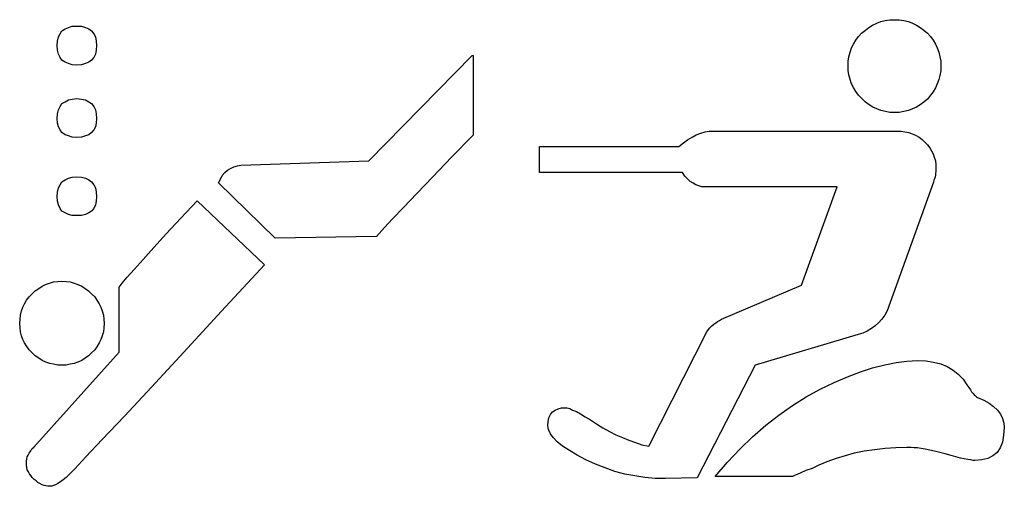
# Model space of a CAD drawing. Extents: x 0.1 to 23.8, y -0.4 to 2.2.
# Tile 5 of 5: x 18.8 to 23.8, y -0.4 to 2. Entities that reach past the tile are written whole.
import ezdxf

# ---------------------------------------------------------------- set-up
doc = ezdxf.new("R2010")
doc.units = 0

msp = doc.modelspace()

# ---------------------------------------------------------------- linework, layer by layer
at = {"color": 0}
for p, q in [((23.16602, 1.966797, 0.5), (23.1875, 1.976563, 0.5)), ((23.1875, 1.976563, 0.5), (23.20898, 1.984375, 0.5)), ((23.20898, 1.984375, 0.5), (23.23047, 1.990234, 0.5)), ((23.23047, 1.990234, 0.5), (23.25391, 1.994141, 0.5)), ((23.25391, 1.994141, 0.5), (23.2793, 1.994141, 0.5)), ((23.2793, 1.994141, 0.5), (23.30273, 1.994141, 0.5)), ((23.30273, 1.994141, 0.5), (23.32617, 1.990234, 0.5)), ((23.32617, 1.990234, 0.5), (23.34961, 1.984375, 0.5)), ((23.34961, 1.984375, 0.5), (23.37109, 1.976563, 0.5)), ((23.37109, 1.976563, 0.5), (23.39063, 1.966797, 0.5)), ((18.99023, 1.90625, 0.5), (18.99805, 1.921875, 0.5)), ((18.99805, 1.921875, 0.5), (19.00781, 1.9375, 0.5)), ((19.00781, 1.9375, 0.5), (19.02344, 1.947266, 0.5)), ((19.02344, 1.947266, 0.5), (19.04102, 1.955078, 0.5)), ((19.04102, 1.955078, 0.5), (19.06055, 1.960938, 0.5)), ((19.06055, 1.960938, 0.5), (19.08398, 1.960938, 0.5)), ((19.08398, 1.960938, 0.5), (19.10742, 1.960938, 0.5)), ((19.10742, 1.960938, 0.5), (19.12891, 1.955078, 0.5)), ((19.12891, 1.955078, 0.5), (19.14648, 1.947266, 0.5)), ((19.14648, 1.947266, 0.5), (19.16016, 1.9375, 0.5)), ((19.16016, 1.9375, 0.5), (19.17188, 1.921875, 0.5)), ((19.17188, 1.921875, 0.5), (19.17969, 1.90625, 0.5)), ((23.09375, 1.908203, 0.5), (23.10938, 1.925781, 0.5)), ((23.10938, 1.925781, 0.5), (23.12891, 1.941406, 0.5)), ((23.12891, 1.941406, 0.5), (23.14648, 1.955078, 0.5)), ((23.14648, 1.955078, 0.5), (23.16602, 1.966797, 0.5)), ((23.39063, 1.966797, 0.5), (23.41016, 1.955078, 0.5)), ((23.41016, 1.955078, 0.5), (23.42969, 1.941406, 0.5)), ((23.42969, 1.941406, 0.5), (23.44727, 1.925781, 0.5)), ((23.44727, 1.925781, 0.5), (23.46289, 1.908203, 0.5)), ((18.98242, 1.861328, 0.5), (18.98438, 1.884766, 0.5)), ((18.98438, 1.884766, 0.5), (18.99023, 1.90625, 0.5)), ((19.17969, 1.90625, 0.5), (19.18359, 1.884766, 0.5)), ((19.18359, 1.884766, 0.5), (19.18555, 1.861328, 0.5)), ((23.05859, 1.849609, 0.5), (23.06836, 1.869141, 0.5)), ((23.06836, 1.869141, 0.5), (23.08008, 1.888672, 0.5)), ((23.08008, 1.888672, 0.5), (23.09375, 1.908203, 0.5)), ((23.46289, 1.908203, 0.5), (23.47656, 1.888672, 0.5)), ((23.47656, 1.888672, 0.5), (23.48828, 1.869141, 0.5)), ((23.48828, 1.869141, 0.5), (23.49805, 1.849609, 0.5)), ((18.98438, 1.837891, 0.5), (18.98242, 1.861328, 0.5)), ((18.99023, 1.818359, 0.5), (18.98438, 1.837891, 0.5)), ((18.99805, 1.800781, 0.5), (18.99023, 1.818359, 0.5)), ((19.17969, 1.818359, 0.5), (19.17188, 1.800781, 0.5)), ((19.18359, 1.837891, 0.5), (19.17969, 1.818359, 0.5)), ((19.18555, 1.861328, 0.5), (19.18359, 1.837891, 0.5)), ((23.04492, 1.804688, 0.5), (23.05078, 1.828125, 0.5)), ((23.05078, 1.828125, 0.5), (23.05859, 1.849609, 0.5)), ((23.49805, 1.849609, 0.5), (23.50586, 1.828125, 0.5)), ((23.50586, 1.828125, 0.5), (23.51172, 1.804688, 0.5)), ((19.00781, 1.787109, 0.5), (18.99805, 1.800781, 0.5)), ((19.02344, 1.777344, 0.5), (19.00781, 1.787109, 0.5)), ((19.04102, 1.769531, 0.5), (19.02344, 1.777344, 0.5)), ((19.06055, 1.763672, 0.5), (19.04102, 1.769531, 0.5)), ((19.12891, 1.769531, 0.5), (19.10742, 1.763672, 0.5)), ((19.14648, 1.777344, 0.5), (19.12891, 1.769531, 0.5)), ((19.16016, 1.787109, 0.5), (19.14648, 1.777344, 0.5)), ((19.17188, 1.800781, 0.5), (19.16016, 1.787109, 0.5)), ((20.58203, 1.271484, 0.5), (21.11133, 1.810547, 0.5)), ((21.11133, 1.810547, 0.5), (21.11719, 1.810547, 0.5)), ((21.11719, 1.810547, 0.5), (21.11719, 1.402344, 0.5)), ((23.04102, 1.78125, 0.5), (23.04492, 1.804688, 0.5)), ((23.04102, 1.757813, 0.5), (23.04102, 1.78125, 0.5)), ((23.51172, 1.804688, 0.5), (23.51563, 1.78125, 0.5)), ((23.51563, 1.78125, 0.5), (23.51563, 1.757813, 0.5)), ((19.08398, 1.761719, 0.5), (19.06055, 1.763672, 0.5)), ((19.10742, 1.763672, 0.5), (19.08398, 1.761719, 0.5)), ((23.04102, 1.734375, 0.5), (23.04102, 1.757813, 0.5)), ((23.04492, 1.710938, 0.5), (23.04102, 1.734375, 0.5)), ((23.51563, 1.732422, 0.5), (23.51172, 1.708984, 0.5)), ((23.51563, 1.757813, 0.5), (23.51563, 1.732422, 0.5)), ((23.05078, 1.6875, 0.5), (23.04492, 1.710938, 0.5)), ((23.05859, 1.666016, 0.5), (23.05078, 1.6875, 0.5)), ((23.50586, 1.6875, 0.5), (23.49805, 1.666016, 0.5)), ((23.51172, 1.708984, 0.5), (23.50586, 1.6875, 0.5)), ((23.06836, 1.646484, 0.5), (23.05859, 1.666016, 0.5)), ((23.08008, 1.626953, 0.5), (23.06836, 1.646484, 0.5)), ((23.09375, 1.607422, 0.5), (23.08008, 1.626953, 0.5)), ((23.47656, 1.625, 0.5), (23.46289, 1.607422, 0.5)), ((23.48828, 1.644531, 0.5), (23.47656, 1.625, 0.5)), ((23.49805, 1.666016, 0.5), (23.48828, 1.644531, 0.5)), ((19.00781, 1.564453, 0.5), (19.02344, 1.574219, 0.5)), ((19.02344, 1.574219, 0.5), (19.04102, 1.583984, 0.5)), ((19.04102, 1.583984, 0.5), (19.06055, 1.587891, 0.5)), ((19.06055, 1.587891, 0.5), (19.08398, 1.589844, 0.5)), ((19.08398, 1.589844, 0.5), (19.10742, 1.587891, 0.5)), ((19.10742, 1.587891, 0.5), (19.12891, 1.583984, 0.5)), ((19.12891, 1.583984, 0.5), (19.14648, 1.574219, 0.5)), ((19.14648, 1.574219, 0.5), (19.16016, 1.564453, 0.5)), ((23.11133, 1.589844, 0.5), (23.09375, 1.607422, 0.5)), ((23.12891, 1.572266, 0.5), (23.11133, 1.589844, 0.5)), ((23.14844, 1.558594, 0.5), (23.12891, 1.572266, 0.5)), ((23.42969, 1.572266, 0.5), (23.41016, 1.558594, 0.5)), ((23.44727, 1.587891, 0.5), (23.42969, 1.572266, 0.5)), ((23.46289, 1.607422, 0.5), (23.44727, 1.587891, 0.5)), ((18.98438, 1.511719, 0.5), (18.99023, 1.533203, 0.5)), ((18.99023, 1.533203, 0.5), (18.99805, 1.548828, 0.5)), ((18.99805, 1.548828, 0.5), (19.00781, 1.564453, 0.5)), ((19.16016, 1.564453, 0.5), (19.17188, 1.548828, 0.5)), ((19.17188, 1.548828, 0.5), (19.17969, 1.533203, 0.5)), ((19.17969, 1.533203, 0.5), (19.18359, 1.511719, 0.5)), ((23.16797, 1.546875, 0.5), (23.14844, 1.558594, 0.5)), ((23.1875, 1.537109, 0.5), (23.16797, 1.546875, 0.5)), ((23.20898, 1.529297, 0.5), (23.1875, 1.537109, 0.5)), ((23.23242, 1.523438, 0.5), (23.20898, 1.529297, 0.5)), ((23.25391, 1.519531, 0.5), (23.23242, 1.523438, 0.5)), ((23.2793, 1.519531, 0.5), (23.25391, 1.519531, 0.5)), ((23.30273, 1.519531, 0.5), (23.2793, 1.519531, 0.5)), ((23.32617, 1.523438, 0.5), (23.30273, 1.519531, 0.5)), ((23.34961, 1.529297, 0.5), (23.32617, 1.523438, 0.5)), ((23.37109, 1.537109, 0.5), (23.34961, 1.529297, 0.5)), ((23.39063, 1.546875, 0.5), (23.37109, 1.537109, 0.5)), ((23.41016, 1.558594, 0.5), (23.39063, 1.546875, 0.5)), ((18.98242, 1.488281, 0.5), (18.98438, 1.511719, 0.5)), ((18.98438, 1.464844, 0.5), (18.98242, 1.488281, 0.5)), ((18.99023, 1.445313, 0.5), (18.98438, 1.464844, 0.5)), ((19.18359, 1.464844, 0.5), (19.17969, 1.445313, 0.5)), ((19.18359, 1.511719, 0.5), (19.18555, 1.488281, 0.5)), ((19.18555, 1.488281, 0.5), (19.18359, 1.464844, 0.5)), ((18.99805, 1.429688, 0.5), (18.99023, 1.445313, 0.5)), ((19.00781, 1.416016, 0.5), (18.99805, 1.429688, 0.5)), ((19.02344, 1.404297, 0.5), (19.00781, 1.416016, 0.5)), ((19.16016, 1.416016, 0.5), (19.14648, 1.404297, 0.5)), ((19.17188, 1.429688, 0.5), (19.16016, 1.416016, 0.5)), ((19.17969, 1.445313, 0.5), (19.17188, 1.429688, 0.5)), ((22.28516, 1.412109, 0.5), (22.30664, 1.419922, 0.5)), ((22.30664, 1.419922, 0.5), (22.32813, 1.423828, 0.5)), ((22.32813, 1.423828, 0.5), (22.35156, 1.423828, 0.5)), ((22.35156, 1.423828, 0.5), (23.29102, 1.423828, 0.5)), ((23.29102, 1.423828, 0.5), (23.3125, 1.423828, 0.5)), ((23.3125, 1.423828, 0.5), (23.33203, 1.419922, 0.5)), ((23.33203, 1.419922, 0.5), (23.35156, 1.416016, 0.5)), ((23.35156, 1.416016, 0.5), (23.36914, 1.410156, 0.5)), ((19.04102, 1.398438, 0.5), (19.02344, 1.404297, 0.5)), ((19.06055, 1.392578, 0.5), (19.04102, 1.398438, 0.5)), ((19.08398, 1.390625, 0.5), (19.06055, 1.392578, 0.5)), ((19.10742, 1.392578, 0.5), (19.08398, 1.390625, 0.5)), ((19.12891, 1.398438, 0.5), (19.10742, 1.392578, 0.5)), ((19.14648, 1.404297, 0.5), (19.12891, 1.398438, 0.5)), ((21.11719, 1.402344, 0.5), (21.00586, 1.289063, 0.5)), ((22.19531, 1.363281, 0.5), (22.2168, 1.378906, 0.5)), ((22.2168, 1.378906, 0.5), (22.24023, 1.392578, 0.5)), ((22.24023, 1.392578, 0.5), (22.26172, 1.404297, 0.5)), ((22.26172, 1.404297, 0.5), (22.28516, 1.412109, 0.5)), ((23.36914, 1.410156, 0.5), (23.38672, 1.402344, 0.5)), ((23.38672, 1.402344, 0.5), (23.4043, 1.392578, 0.5)), ((23.4043, 1.392578, 0.5), (23.41992, 1.380859, 0.5)), ((23.41992, 1.380859, 0.5), (23.43359, 1.367188, 0.5)), ((23.43359, 1.367188, 0.5), (23.44727, 1.353516, 0.5)), ((21.45703, 1.210938, 0.5), (21.45703, 1.34375, 0.5)), ((21.45703, 1.34375, 0.5), (22.17188, 1.34375, 0.5)), ((22.17188, 1.34375, 0.5), (22.19531, 1.363281, 0.5)), ((23.44727, 1.353516, 0.5), (23.45898, 1.337891, 0.5)), ((23.45898, 1.337891, 0.5), (23.46875, 1.322266, 0.5)), ((23.46875, 1.322266, 0.5), (23.47656, 1.306641, 0.5)), ((19.92578, 1.248047, 0.5), (20.58203, 1.271484, 0.5)), ((21.00586, 1.289063, 0.5), (20.91016, 1.189453, 0.5)), ((23.47656, 1.306641, 0.5), (23.48242, 1.289063, 0.5)), ((23.48242, 1.289063, 0.5), (23.48828, 1.271484, 0.5)), ((23.48828, 1.271484, 0.5), (23.49023, 1.251953, 0.5)), ((19.84375, 1.210938, 0.5), (19.85742, 1.222656, 0.5)), ((19.85742, 1.222656, 0.5), (19.87305, 1.232422, 0.5)), ((19.87305, 1.232422, 0.5), (19.88867, 1.240234, 0.5)), ((19.88867, 1.240234, 0.5), (19.9082, 1.246094, 0.5)), ((19.9082, 1.246094, 0.5), (19.92578, 1.248047, 0.5)), ((23.49023, 1.214844, 0.5), (23.48828, 1.207031, 0.5)), ((23.49023, 1.251953, 0.5), (23.49023, 1.232422, 0.5)), ((23.49023, 1.232422, 0.5), (23.49023, 1.224609, 0.5)), ((23.49023, 1.224609, 0.5), (23.49023, 1.214844, 0.5)), ((18.99805, 1.148438, 0.5), (19.00781, 1.164063, 0.5)), ((19.00781, 1.164063, 0.5), (19.02344, 1.173828, 0.5)), ((19.02344, 1.173828, 0.5), (19.04102, 1.181641, 0.5)), ((19.04102, 1.181641, 0.5), (19.06055, 1.1875, 0.5)), ((19.06055, 1.1875, 0.5), (19.08398, 1.189453, 0.5)), ((19.08398, 1.189453, 0.5), (19.10742, 1.1875, 0.5)), ((19.10742, 1.1875, 0.5), (19.12891, 1.181641, 0.5)), ((19.12891, 1.181641, 0.5), (19.14648, 1.173828, 0.5)), ((19.14648, 1.173828, 0.5), (19.16016, 1.164063, 0.5)), ((19.16016, 1.164063, 0.5), (19.17188, 1.148438, 0.5)), ((19.81055, 1.158203, 0.5), (19.82031, 1.177734, 0.5)), ((19.82031, 1.177734, 0.5), (19.83008, 1.195313, 0.5)), ((19.83008, 1.195313, 0.5), (19.84375, 1.210938, 0.5)), ((20.91016, 1.189453, 0.5), (20.82813, 1.103516, 0.5)), ((22.19141, 1.210938, 0.5), (21.45703, 1.210938, 0.5)), ((22.20313, 1.193359, 0.5), (22.19141, 1.210938, 0.5)), ((22.2168, 1.179688, 0.5), (22.20313, 1.193359, 0.5)), ((22.23047, 1.166016, 0.5), (22.2168, 1.179688, 0.5)), ((22.24609, 1.15625, 0.5), (22.23047, 1.166016, 0.5)), ((23.47852, 1.162109, 0.5), (23.24023, 0.501953, 0.5)), ((23.48047, 1.171875, 0.5), (23.47852, 1.162109, 0.5)), ((23.48438, 1.179688, 0.5), (23.48047, 1.171875, 0.5)), ((23.48633, 1.189453, 0.5), (23.48438, 1.179688, 0.5)), ((23.48828, 1.197266, 0.5), (23.48633, 1.189453, 0.5)), ((23.48828, 1.207031, 0.5), (23.48828, 1.197266, 0.5)), ((18.98242, 1.087891, 0.5), (18.98438, 1.111328, 0.5)), ((18.98438, 1.111328, 0.5), (18.99023, 1.132813, 0.5)), ((18.99023, 1.132813, 0.5), (18.99805, 1.148438, 0.5)), ((19.17188, 1.148438, 0.5), (19.17969, 1.132813, 0.5)), ((19.17969, 1.132813, 0.5), (19.18359, 1.111328, 0.5)), ((19.18359, 1.111328, 0.5), (19.18555, 1.087891, 0.5)), ((20.10156, 0.875, 0.5), (19.81055, 1.158203, 0.5)), ((22.25977, 1.148438, 0.5), (22.24609, 1.15625, 0.5)), ((22.27539, 1.142578, 0.5), (22.25977, 1.148438, 0.5)), ((22.29102, 1.138672, 0.5), (22.27539, 1.142578, 0.5)), ((22.30859, 1.138672, 0.5), (22.29102, 1.138672, 0.5)), ((22.98438, 1.138672, 0.5), (22.30859, 1.138672, 0.5)), ((22.80078, 0.634766, 0.5), (22.98438, 1.138672, 0.5)), ((18.98438, 1.064453, 0.5), (18.98242, 1.087891, 0.5)), ((18.99023, 1.044922, 0.5), (18.98438, 1.064453, 0.5)), ((19.18359, 1.064453, 0.5), (19.17969, 1.044922, 0.5)), ((19.18555, 1.087891, 0.5), (19.18359, 1.064453, 0.5)), ((19.61719, 0.976563, 0.5), (19.70117, 1.066406, 0.5)), ((19.70117, 1.066406, 0.5), (20.04688, 0.738281, 0.5)), ((20.82813, 1.103516, 0.5), (20.75977, 1.03125, 0.5)), ((18.99805, 1.027344, 0.5), (18.99023, 1.044922, 0.5)), ((19.00781, 1.013672, 0.5), (18.99805, 1.027344, 0.5)), ((19.02344, 1.003906, 0.5), (19.00781, 1.013672, 0.5)), ((19.16016, 1.013672, 0.5), (19.14648, 1.003906, 0.5)), ((19.17188, 1.027344, 0.5), (19.16016, 1.013672, 0.5)), ((19.17969, 1.044922, 0.5), (19.17188, 1.027344, 0.5)), ((20.75977, 1.03125, 0.5), (20.70313, 0.974609, 0.5)), ((19.04102, 0.996094, 0.5), (19.02344, 1.003906, 0.5)), ((19.06055, 0.990234, 0.5), (19.04102, 0.996094, 0.5)), ((19.08398, 0.990234, 0.5), (19.06055, 0.990234, 0.5)), ((19.10742, 0.990234, 0.5), (19.08398, 0.990234, 0.5)), ((19.12891, 0.996094, 0.5), (19.10742, 0.990234, 0.5)), ((19.14648, 1.003906, 0.5), (19.12891, 0.996094, 0.5)), ((19.54297, 0.896484, 0.5), (19.61719, 0.976563, 0.5)), ((20.70313, 0.974609, 0.5), (20.66211, 0.929688, 0.5)), ((20.66211, 0.929688, 0.5), (20.63477, 0.898438, 0.5)), ((19.47852, 0.826172, 0.5), (19.54297, 0.896484, 0.5)), ((20.62109, 0.882813, 0.5), (20.10156, 0.875, 0.5)), ((20.63477, 0.898438, 0.5), (20.62109, 0.882813, 0.5)), ((19.42383, 0.765625, 0.5), (19.47852, 0.826172, 0.5)), ((19.37891, 0.714844, 0.5), (19.42383, 0.765625, 0.5)), ((19.3418, 0.675781, 0.5), (19.37891, 0.714844, 0.5)), ((20.04688, 0.738281, 0.5), (19.82617, 0.5, 0.5)), ((19.31641, 0.644531, 0.5), (19.3418, 0.675781, 0.5)), ((18.87109, 0.605469, 0.5), (18.88867, 0.617188, 0.5)), ((18.88867, 0.617188, 0.5), (18.90625, 0.628906, 0.5)), ((18.90625, 0.628906, 0.5), (18.92383, 0.636719, 0.5)), ((18.92383, 0.636719, 0.5), (18.94336, 0.644531, 0.5)), ((18.94336, 0.644531, 0.5), (18.96484, 0.650391, 0.5)), ((18.96484, 0.650391, 0.5), (18.98633, 0.652344, 0.5)), ((18.98633, 0.652344, 0.5), (19.00781, 0.654297, 0.5)), ((19.00781, 0.654297, 0.5), (19.0293, 0.652344, 0.5)), ((19.0293, 0.652344, 0.5), (19.05078, 0.650391, 0.5)), ((19.05078, 0.650391, 0.5), (19.07031, 0.644531, 0.5)), ((19.07031, 0.644531, 0.5), (19.08984, 0.636719, 0.5)), ((19.08984, 0.636719, 0.5), (19.10938, 0.628906, 0.5)), ((19.10938, 0.628906, 0.5), (19.12695, 0.617188, 0.5)), ((19.12695, 0.617188, 0.5), (19.14453, 0.605469, 0.5)), ((19.30078, 0.623047, 0.5), (19.31641, 0.644531, 0.5)), ((19.30078, 0.291016, 0.5), (19.30078, 0.623047, 0.5)), ((22.39063, 0.458984, 0.5), (22.80078, 0.634766, 0.5)), ((18.81641, 0.539063, 0.5), (18.82617, 0.556641, 0.5)), ((18.82617, 0.556641, 0.5), (18.83984, 0.574219, 0.5)), ((18.83984, 0.574219, 0.5), (18.85547, 0.589844, 0.5)), ((18.85547, 0.589844, 0.5), (18.87109, 0.605469, 0.5)), ((19.14453, 0.605469, 0.5), (19.16016, 0.589844, 0.5)), ((19.16016, 0.589844, 0.5), (19.17578, 0.574219, 0.5)), ((19.17578, 0.574219, 0.5), (19.1875, 0.556641, 0.5)), ((19.1875, 0.556641, 0.5), (19.19922, 0.539063, 0.5)), ((18.80078, 0.501953, 0.5), (18.80664, 0.521484, 0.5)), ((18.80664, 0.521484, 0.5), (18.81641, 0.539063, 0.5)), ((19.19922, 0.539063, 0.5), (19.20703, 0.521484, 0.5)), ((19.20703, 0.521484, 0.5), (19.21484, 0.501953, 0.5)), ((18.79102, 0.4375, 0.5), (18.79297, 0.458984, 0.5)), ((18.79297, 0.458984, 0.5), (18.79492, 0.480469, 0.5)), ((18.79492, 0.480469, 0.5), (18.80078, 0.501953, 0.5)), ((19.21484, 0.501953, 0.5), (19.2207, 0.480469, 0.5)), ((19.2207, 0.480469, 0.5), (19.22266, 0.458984, 0.5)), ((19.22266, 0.458984, 0.5), (19.22461, 0.4375, 0.5)), ((19.82617, 0.5, 0.5), (19.63281, 0.291016, 0.5)), ((22.38086, 0.453125, 0.5), (22.39063, 0.458984, 0.5)), ((23.21289, 0.458984, 0.5), (23.19727, 0.441406, 0.5)), ((23.22852, 0.480469, 0.5), (23.21289, 0.458984, 0.5)), ((23.24023, 0.501953, 0.5), (23.22852, 0.480469, 0.5)), ((18.79297, 0.416016, 0.5), (18.79102, 0.4375, 0.5)), ((18.79492, 0.394531, 0.5), (18.79297, 0.416016, 0.5)), ((19.22266, 0.416016, 0.5), (19.2207, 0.394531, 0.5)), ((19.22461, 0.4375, 0.5), (19.22266, 0.416016, 0.5)), ((22.31641, 0.394531, 0.5), (22.32422, 0.40625, 0.5)), ((22.32422, 0.40625, 0.5), (22.33203, 0.416016, 0.5)), ((22.33203, 0.416016, 0.5), (22.3418, 0.425781, 0.5)), ((22.3418, 0.425781, 0.5), (22.35156, 0.433594, 0.5)), ((22.35156, 0.433594, 0.5), (22.36133, 0.441406, 0.5)), ((22.36133, 0.441406, 0.5), (22.37109, 0.447266, 0.5)), ((22.37109, 0.447266, 0.5), (22.38086, 0.453125, 0.5)), ((23.16016, 0.412109, 0.5), (23.13867, 0.398438, 0.5)), ((23.17969, 0.425781, 0.5), (23.16016, 0.412109, 0.5)), ((23.19727, 0.441406, 0.5), (23.17969, 0.425781, 0.5)), ((18.80078, 0.375, 0.5), (18.79492, 0.394531, 0.5)), ((18.80664, 0.355469, 0.5), (18.80078, 0.375, 0.5)), ((18.81641, 0.337891, 0.5), (18.80664, 0.355469, 0.5)), ((19.20703, 0.355469, 0.5), (19.19922, 0.337891, 0.5)), ((19.21484, 0.375, 0.5), (19.20703, 0.355469, 0.5)), ((19.2207, 0.394531, 0.5), (19.21484, 0.375, 0.5)), ((22.01758, -0.191406, 0.5), (22.31641, 0.394531, 0.5)), ((23.0918, 0.380859, 0.5), (22.56445, 0.224609, 0.5)), ((23.11523, 0.388672, 0.5), (23.0918, 0.380859, 0.5)), ((23.13867, 0.398438, 0.5), (23.11523, 0.388672, 0.5)), ((18.82813, 0.320313, 0.5), (18.81641, 0.337891, 0.5)), ((18.83984, 0.302734, 0.5), (18.82813, 0.320313, 0.5)), ((19.1875, 0.318359, 0.5), (19.17578, 0.302734, 0.5)), ((19.19922, 0.337891, 0.5), (19.1875, 0.318359, 0.5)), ((18.85547, 0.287109, 0.5), (18.83984, 0.302734, 0.5)), ((18.87109, 0.271484, 0.5), (18.85547, 0.287109, 0.5)), ((18.86328, -0.195313, 0.5), (19.30078, 0.291016, 0.5)), ((18.88867, 0.259766, 0.5), (18.87109, 0.271484, 0.5)), ((18.90625, 0.248047, 0.5), (18.88867, 0.259766, 0.5)), ((19.12695, 0.259766, 0.5), (19.10938, 0.248047, 0.5)), ((19.14453, 0.271484, 0.5), (19.12695, 0.259766, 0.5)), ((19.16016, 0.287109, 0.5), (19.14453, 0.271484, 0.5)), ((19.17578, 0.302734, 0.5), (19.16016, 0.287109, 0.5)), ((19.63281, 0.291016, 0.5), (19.4668, 0.111328, 0.5)), ((18.92578, 0.240234, 0.5), (18.90625, 0.248047, 0.5)), ((18.94531, 0.232422, 0.5), (18.92578, 0.240234, 0.5)), ((18.96484, 0.228516, 0.5), (18.94531, 0.232422, 0.5)), ((18.98633, 0.224609, 0.5), (18.96484, 0.228516, 0.5)), ((19.00781, 0.224609, 0.5), (18.98633, 0.224609, 0.5)), ((19.0293, 0.224609, 0.5), (19.00781, 0.224609, 0.5)), ((19.05078, 0.228516, 0.5), (19.0293, 0.224609, 0.5)), ((19.07031, 0.232422, 0.5), (19.05078, 0.228516, 0.5)), ((19.08984, 0.240234, 0.5), (19.07031, 0.232422, 0.5)), ((19.10938, 0.248047, 0.5), (19.08984, 0.240234, 0.5)), ((22.56445, 0.224609, 0.5), (22.26563, -0.353516, 0.5)), ((23.10352, 0.189453, 0.5), (23.16602, 0.210938, 0.5)), ((23.16602, 0.210938, 0.5), (23.22852, 0.226563, 0.5)), ((23.22852, 0.226563, 0.5), (23.28711, 0.238281, 0.5)), ((23.28711, 0.238281, 0.5), (23.3418, 0.244141, 0.5)), ((23.3418, 0.244141, 0.5), (23.39648, 0.248047, 0.5)), ((23.39648, 0.248047, 0.5), (23.43945, 0.246094, 0.5)), ((23.43945, 0.246094, 0.5), (23.47852, 0.240234, 0.5)), ((23.47852, 0.240234, 0.5), (23.51563, 0.230469, 0.5)), ((23.51563, 0.230469, 0.5), (23.54883, 0.216797, 0.5)), ((23.54883, 0.216797, 0.5), (23.58008, 0.199219, 0.5)), ((22.96875, 0.134766, 0.5), (23.03711, 0.164063, 0.5)), ((23.03711, 0.164063, 0.5), (23.10352, 0.189453, 0.5)), ((23.58008, 0.199219, 0.5), (23.60547, 0.177734, 0.5)), ((23.60547, 0.177734, 0.5), (23.63086, 0.152344, 0.5)), ((23.63086, 0.152344, 0.5), (23.65039, 0.123047, 0.5)), ((19.4668, 0.111328, 0.5), (19.32813, -0.037109, 0.5)), ((22.82617, 0.0625, 0.5), (22.89648, 0.101563, 0.5)), ((22.89648, 0.101563, 0.5), (22.96875, 0.134766, 0.5)), ((23.65039, 0.123047, 0.5), (23.66016, 0.109375, 0.5)), ((23.66016, 0.109375, 0.5), (23.66797, 0.097656, 0.5)), ((22.75586, 0.017578, 0.5), (22.82617, 0.0625, 0.5)), ((23.66797, 0.097656, 0.5), (23.67383, 0.087891, 0.5)), ((23.67383, 0.087891, 0.5), (23.68164, 0.078125, 0.5)), ((23.68164, 0.078125, 0.5), (23.6875, 0.072266, 0.5)), ((23.6875, 0.072266, 0.5), (23.69336, 0.066406, 0.5)), ((23.69336, 0.066406, 0.5), (23.69922, 0.0625, 0.5)), ((23.69922, 0.0625, 0.5), (23.70508, 0.058594, 0.5)), ((23.70508, 0.058594, 0.5), (23.73633, 0.044922, 0.5)), ((21.53711, -0.005859, 0.5), (21.55273, 0, 0.5)), ((21.55273, 0, 0.5), (21.57031, 0.005859, 0.5)), ((21.57031, 0.005859, 0.5), (21.5918, 0.005859, 0.5)), ((21.5918, 0.005859, 0.5), (21.59961, 0.005859, 0.5)), ((21.59961, 0.005859, 0.5), (21.61328, 0.001953, 0.5)), ((21.61328, 0.001953, 0.5), (21.62695, -0.005859, 0.5)), ((22.68555, -0.03125, 0.5), (22.75586, 0.017578, 0.5)), ((23.73633, 0.044922, 0.5), (23.76367, 0.029297, 0.5)), ((23.76367, 0.029297, 0.5), (23.78711, 0.011719, 0.5)), ((23.78711, 0.011719, 0.5), (23.80664, -0.005859, 0.5)), ((19.32813, -0.037109, 0.5), (19.21484, -0.15625, 0.5)), ((21.50195, -0.064453, 0.5), (21.50586, -0.044922, 0.5)), ((21.50586, -0.044922, 0.5), (21.51367, -0.029297, 0.5)), ((21.51367, -0.029297, 0.5), (21.52344, -0.015625, 0.5)), ((21.52344, -0.015625, 0.5), (21.53711, -0.005859, 0.5)), ((21.62695, -0.005859, 0.5), (21.64648, -0.013672, 0.5)), ((21.64648, -0.013672, 0.5), (21.66797, -0.025391, 0.5)), ((21.66797, -0.025391, 0.5), (21.69141, -0.041016, 0.5)), ((21.69141, -0.041016, 0.5), (21.71875, -0.056641, 0.5)), ((22.61914, -0.083984, 0.5), (22.68555, -0.03125, 0.5)), ((23.80664, -0.005859, 0.5), (23.82227, -0.027344, 0.5)), ((23.82227, -0.027344, 0.5), (23.83203, -0.048828, 0.5)), ((23.83203, -0.048828, 0.5), (23.83984, -0.072266, 0.5)), ((21.5, -0.085938, 0.5), (21.50195, -0.064453, 0.5)), ((21.50391, -0.105469, 0.5), (21.5, -0.085938, 0.5)), ((21.71875, -0.056641, 0.5), (21.75, -0.076172, 0.5)), ((21.75, -0.076172, 0.5), (21.7832, -0.097656, 0.5)), ((21.7832, -0.097656, 0.5), (21.81641, -0.115234, 0.5)), ((22.55078, -0.142578, 0.5), (22.61914, -0.083984, 0.5)), ((23.8418, -0.095703, 0.5), (23.83789, -0.134766, 0.5)), ((23.83984, -0.072266, 0.5), (23.8418, -0.095703, 0.5)), ((21.51367, -0.126953, 0.5), (21.50391, -0.105469, 0.5)), ((21.52734, -0.146484, 0.5), (21.51367, -0.126953, 0.5)), ((21.54883, -0.167969, 0.5), (21.52734, -0.146484, 0.5)), ((21.81641, -0.115234, 0.5), (21.84961, -0.132813, 0.5)), ((21.84961, -0.132813, 0.5), (21.88281, -0.146484, 0.5)), ((21.88281, -0.146484, 0.5), (21.91602, -0.160156, 0.5)), ((22.48633, -0.205078, 0.5), (22.55078, -0.142578, 0.5)), ((23.83789, -0.134766, 0.5), (23.83203, -0.169922, 0.5)), ((18.85352, -0.205078, 0.5), (18.86328, -0.195313, 0.5)), ((19.21484, -0.15625, 0.5), (19.13086, -0.246094, 0.5)), ((21.57617, -0.191406, 0.5), (21.54883, -0.167969, 0.5)), ((21.61133, -0.212891, 0.5), (21.57617, -0.191406, 0.5)), ((21.91602, -0.160156, 0.5), (21.94922, -0.171875, 0.5)), ((21.94922, -0.171875, 0.5), (21.98242, -0.183594, 0.5)), ((21.98242, -0.183594, 0.5), (22.01758, -0.191406, 0.5)), ((23.28516, -0.199219, 0.5), (23.23047, -0.203125, 0.5)), ((23.3418, -0.197266, 0.5), (23.28516, -0.199219, 0.5)), ((23.36328, -0.197266, 0.5), (23.3418, -0.197266, 0.5)), ((23.37891, -0.199219, 0.5), (23.36328, -0.197266, 0.5)), ((23.39648, -0.199219, 0.5), (23.37891, -0.199219, 0.5)), ((23.41602, -0.203125, 0.5), (23.39648, -0.199219, 0.5)), ((23.82031, -0.199219, 0.5), (23.80469, -0.222656, 0.5)), ((23.83203, -0.169922, 0.5), (23.82031, -0.199219, 0.5)), ((18.82813, -0.255859, 0.5), (18.83008, -0.246094, 0.5)), ((18.83008, -0.246094, 0.5), (18.83398, -0.236328, 0.5)), ((18.83398, -0.236328, 0.5), (18.83984, -0.226563, 0.5)), ((18.83984, -0.226563, 0.5), (18.84766, -0.214844, 0.5)), ((18.84766, -0.214844, 0.5), (18.85352, -0.205078, 0.5)), ((19.13086, -0.246094, 0.5), (19.07422, -0.306641, 0.5)), ((21.65039, -0.236328, 0.5), (21.61133, -0.212891, 0.5)), ((21.69531, -0.261719, 0.5), (21.65039, -0.236328, 0.5)), ((22.42188, -0.273438, 0.5), (22.48633, -0.205078, 0.5)), ((23.02539, -0.240234, 0.5), (22.97852, -0.253906, 0.5)), ((23.07227, -0.226563, 0.5), (23.02539, -0.240234, 0.5)), ((23.12305, -0.216797, 0.5), (23.07227, -0.226563, 0.5)), ((23.17578, -0.208984, 0.5), (23.12305, -0.216797, 0.5)), ((23.23047, -0.203125, 0.5), (23.17578, -0.208984, 0.5)), ((23.43555, -0.207031, 0.5), (23.41602, -0.203125, 0.5)), ((23.45898, -0.210938, 0.5), (23.43555, -0.207031, 0.5)), ((23.48438, -0.216797, 0.5), (23.45898, -0.210938, 0.5)), ((23.51172, -0.222656, 0.5), (23.48438, -0.216797, 0.5)), ((23.53906, -0.230469, 0.5), (23.51172, -0.222656, 0.5)), ((23.56836, -0.238281, 0.5), (23.53906, -0.230469, 0.5)), ((23.59375, -0.246094, 0.5), (23.56836, -0.238281, 0.5)), ((23.61719, -0.251953, 0.5), (23.59375, -0.246094, 0.5)), ((23.63672, -0.255859, 0.5), (23.61719, -0.251953, 0.5)), ((23.7832, -0.240234, 0.5), (23.75781, -0.253906, 0.5)), ((23.80469, -0.222656, 0.5), (23.7832, -0.240234, 0.5)), ((18.82617, -0.267578, 0.5), (18.82813, -0.255859, 0.5)), ((18.82617, -0.277344, 0.5), (18.82617, -0.267578, 0.5)), ((18.82617, -0.289063, 0.5), (18.82617, -0.277344, 0.5)), ((18.82813, -0.300781, 0.5), (18.82617, -0.289063, 0.5)), ((18.83008, -0.3125, 0.5), (18.82813, -0.300781, 0.5)), ((21.74414, -0.283203, 0.5), (21.69531, -0.261719, 0.5)), ((21.79492, -0.302734, 0.5), (21.74414, -0.283203, 0.5)), ((21.84375, -0.320313, 0.5), (21.79492, -0.302734, 0.5)), ((22.35938, -0.345703, 0.5), (22.42188, -0.273438, 0.5)), ((22.89063, -0.289063, 0.5), (22.85547, -0.304688, 0.5)), ((22.93164, -0.271484, 0.5), (22.89063, -0.289063, 0.5)), ((22.97852, -0.253906, 0.5), (22.93164, -0.271484, 0.5)), ((23.6543, -0.259766, 0.5), (23.63672, -0.255859, 0.5)), ((23.66992, -0.261719, 0.5), (23.6543, -0.259766, 0.5)), ((23.68164, -0.263672, 0.5), (23.66992, -0.261719, 0.5)), ((23.69141, -0.263672, 0.5), (23.68164, -0.263672, 0.5)), ((23.72656, -0.261719, 0.5), (23.69141, -0.263672, 0.5)), ((23.75781, -0.253906, 0.5), (23.72656, -0.261719, 0.5)), ((18.83594, -0.322266, 0.5), (18.83008, -0.3125, 0.5)), ((18.8418, -0.332031, 0.5), (18.83594, -0.322266, 0.5)), ((18.84766, -0.341797, 0.5), (18.8418, -0.332031, 0.5)), ((18.85547, -0.351563, 0.5), (18.84766, -0.341797, 0.5)), ((18.86523, -0.361328, 0.5), (18.85547, -0.351563, 0.5)), ((19.0293, -0.351563, 0.5), (19.01367, -0.363281, 0.5)), ((19.04492, -0.335938, 0.5), (19.0293, -0.351563, 0.5)), ((19.07422, -0.306641, 0.5), (19.04492, -0.335938, 0.5)), ((21.89453, -0.333984, 0.5), (21.84375, -0.320313, 0.5)), ((21.94727, -0.34375, 0.5), (21.89453, -0.333984, 0.5)), ((21.99805, -0.351563, 0.5), (21.94727, -0.34375, 0.5)), ((22.05078, -0.357422, 0.5), (21.99805, -0.351563, 0.5)), ((22.26563, -0.353516, 0.5), (22.10352, -0.357422, 0.5)), ((22.75195, -0.345703, 0.5), (22.35938, -0.345703, 0.5)), ((22.75586, -0.345703, 0.5), (22.75195, -0.345703, 0.5)), ((22.76563, -0.341797, 0.5), (22.75586, -0.345703, 0.5)), ((22.7793, -0.335938, 0.5), (22.76563, -0.341797, 0.5)), ((22.79883, -0.328125, 0.5), (22.7793, -0.335938, 0.5)), ((22.82422, -0.316406, 0.5), (22.79883, -0.328125, 0.5)), ((22.85547, -0.304688, 0.5), (22.82422, -0.316406, 0.5)), ((18.875, -0.369141, 0.5), (18.86523, -0.361328, 0.5)), ((18.88477, -0.376953, 0.5), (18.875, -0.369141, 0.5)), ((18.89453, -0.382813, 0.5), (18.88477, -0.376953, 0.5)), ((18.90625, -0.388672, 0.5), (18.89453, -0.382813, 0.5)), ((18.91602, -0.392578, 0.5), (18.90625, -0.388672, 0.5)), ((18.92578, -0.394531, 0.5), (18.91602, -0.392578, 0.5)), ((18.93555, -0.396484, 0.5), (18.92578, -0.394531, 0.5)), ((18.94727, -0.396484, 0.5), (18.93555, -0.396484, 0.5)), ((18.95508, -0.396484, 0.5), (18.94727, -0.396484, 0.5)), ((18.96484, -0.392578, 0.5), (18.95508, -0.396484, 0.5)), ((18.97461, -0.388672, 0.5), (18.96484, -0.392578, 0.5)), ((18.98633, -0.382813, 0.5), (18.97461, -0.388672, 0.5)), ((19, -0.373047, 0.5), (18.98633, -0.382813, 0.5)), ((19.01367, -0.363281, 0.5), (19, -0.373047, 0.5)), ((22.10352, -0.357422, 0.5), (22.05078, -0.357422, 0.5))]:
    msp.add_line(p, q, dxfattribs=at)

doc.saveas('drawing.dxf')
